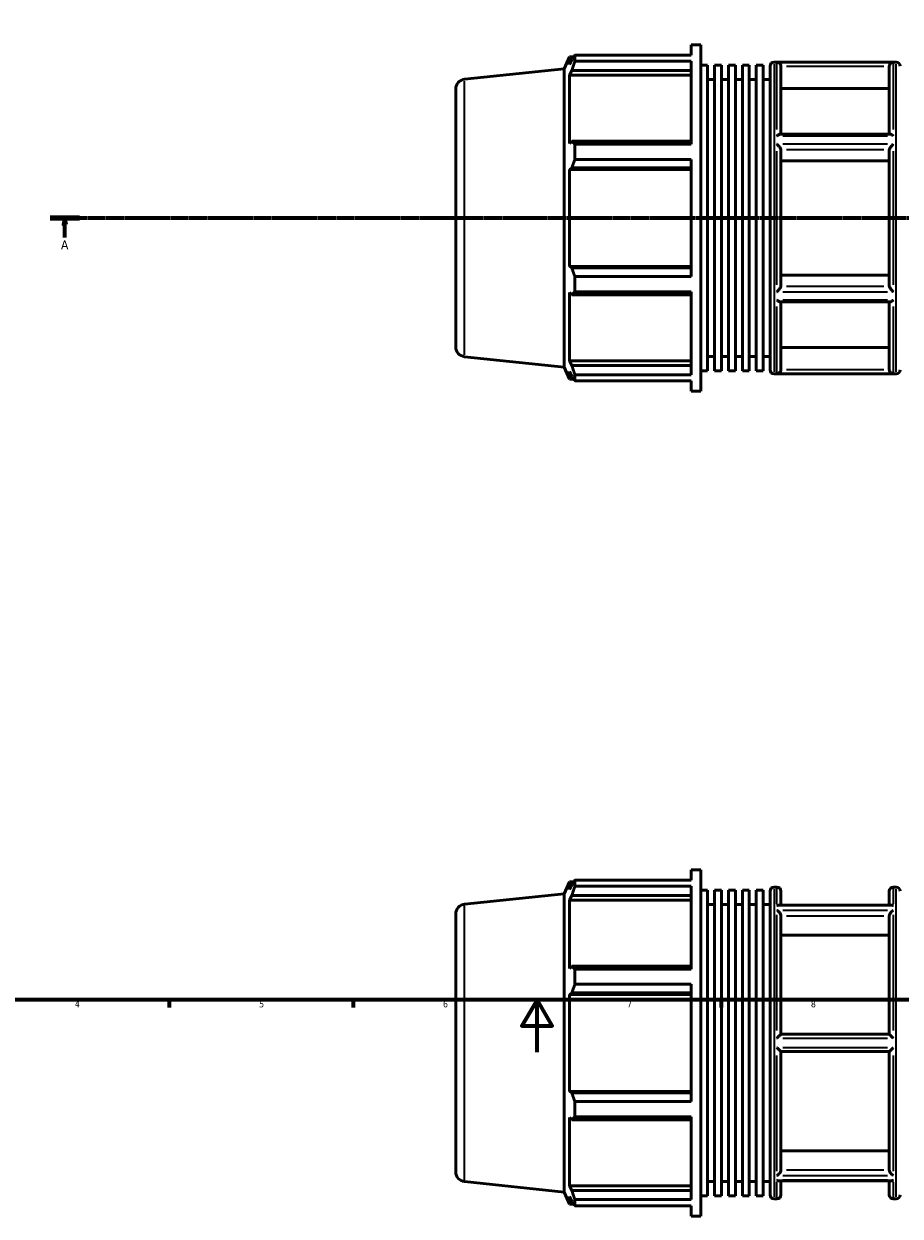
# Model space of a CAD drawing. Header units: millimetres. Extents: x -163 to 1385, y -62 to 968.
# Tile 3 of 8: x 225 to 559, y -62 to 392. Entities that reach past the tile are written whole.
import ezdxf

# ---------------------------------------------------------------- set-up
doc = ezdxf.new("R2010")
doc.units = ezdxf.units.MM
doc.linetypes.add('CHAIN', pattern=[0.7087, 0.4724, -0.0591, 0.1181, -0.0591])
for name, color, linetype, lineweight in [('Border (ISO)', 7, 'Continuous', 70), ('Section Line (ISO)', 7, 'CHAIN', 70), ('Visible (ISO)', 7, 'Continuous', 50), ('Visible Narrow (ISO)', 7, 'Continuous', 35)]:
    doc.layers.add(name, color=color, linetype=linetype, lineweight=lineweight)
doc.styles.add('Label Text (ISO)', font='tahoma.ttf')
doc.styles.add('Note Text (ISO)', font='tahoma.ttf')

# ---------------------------------------------------------------- blocks, each defined once
blk = doc.blocks.new('Borders Default Border')
at = {"layer": 'Border (ISO)'}
for p, q in [((280.33, 20), (280.33, 17.1)), ((350.42, 20), (350.42, 17.1)), ((490.58, 20), (490.58, 17.1))]:
    blk.add_line(p, q, dxfattribs=at)
at = {"layer": 'Border (ISO)', "flags": 128}
for points in [[(20, 20), (20, 574), (821, 574), (821, 20), (20, 20)], [(420.5, 0), (420.5, 20), (414.73, 10), (426.27, 10), (420.5, 20)]]:
    blk.add_lwpolyline(points, dxfattribs=at)
at = {"layer": 'Border (ISO)', "color": 232, "true_color": 0xca0064, "char_height": 2.5, "attachment_point": 7, "style": 'Note Text (ISO)'}
for s, insert in [('4', (244.42, 17.1)), ('5', (314.64, 17.05)), ('6', (384.66, 17.05)), ('7', (454.77, 17.1)), ('8', (524.81, 17.04))]:
    blk.add_mtext(s, dxfattribs=dict(at, insert=insert))
blk = doc.blocks.new('2dTransSection0')
at = {"layer": 'Section Line (ISO)', "linetype": 'CHAIN'}
blk.add_line((235.03, 317.93), (833.03, 317.93), dxfattribs=at)
at = {"layer": 'Section Line (ISO)', "linetype": 'Continuous', "lineweight": 140}
for p, q in [((235.03, 317.93), (246.2, 317.93)), ((821.86, 317.93), (833.03, 317.93))]:
    blk.add_line(p, q, dxfattribs=at)
at = {"layer": 'Section Line (ISO)', "linetype": 'Continuous'}
for p, q in [((240.61, 317.93), (240.11, 315.43)), ((240.11, 315.43), (241.11, 315.43)), ((240.61, 315.43), (240.61, 317.93)), ((241.11, 315.43), (240.61, 317.93)), ((240.61, 310.43), (240.61, 315.43)), ((827.45, 317.93), (826.95, 315.43)), ((826.95, 315.43), (827.95, 315.43)), ((827.45, 315.43), (827.45, 317.93)), ((827.95, 315.43), (827.45, 317.93)), ((827.45, 310.43), (827.45, 315.43))]:
    blk.add_line(p, q, dxfattribs=at)
at = {"layer": 'Section Line (ISO)', "linetype": 'Continuous', "flags": 128}
for points in [[(241.11, 315.43), (240.61, 317.93), (240.11, 315.43), (241.11, 315.43)], [(827.95, 315.43), (827.45, 317.93), (826.95, 315.43), (827.95, 315.43)]]:
    blk.add_lwpolyline(points, dxfattribs=at)
at = {"layer": 'Section Line (ISO)'}
for points in [[(241.11, 315.43), (240.61, 317.93), (240.11, 315.43), (241.11, 315.43)], [(827.95, 315.43), (827.45, 317.93), (826.95, 315.43), (827.95, 315.43)]]:
    blk.add_solid(points, dxfattribs=at)
at = {"layer": 'Section Line (ISO)', "char_height": 3.5, "attachment_point": 7, "style": 'Label Text (ISO)'}
for insert in [(239.13, 305.93), (825.96, 305.93)]:
    blk.add_mtext('A', dxfattribs=dict(at, insert=insert))

msp = doc.modelspace()

# ---------------------------------------------------------------- linework, layer by layer
at = {"layer": 'Visible (ISO)'}
for p, q in [((479.224, 380.029), (479.224, 383.927)), ((479.224, 383.927), (482.837, 383.927)), ((482.837, 251.927), (482.837, 383.927)), ((430.817, 374.767), (432.839, 379.307)), ((432.839, 379.307), (432.839, 376.467)), ((432.839, 379.307), (434.383, 379.307)), ((433.72, 378.355), (432.839, 376.467)), ((434.896, 380.029), (479.224, 380.029)), ((434.896, 377.642), (434.896, 380.029)), ((479.224, 377.642), (434.896, 377.642)), ((479.224, 346.037), (479.224, 377.642)), ((510.76, 377.327), (557.303, 377.327)), ((392.889, 370.78), (430.817, 374.767)), ((430.817, 261.088), (430.817, 374.767)), ((432.839, 372.372), (433.72, 374.128)), ((433.72, 374.128), (479.224, 374.128)), ((482.837, 376.139), (485.479, 376.139)), ((485.479, 259.715), (485.479, 376.139)), ((488.122, 259.715), (488.122, 376.139)), ((488.122, 376.139), (490.764, 376.139)), ((490.764, 259.715), (490.764, 376.139)), ((493.406, 259.715), (493.406, 376.139)), ((493.406, 376.139), (496.048, 376.139)), ((496.048, 259.715), (496.048, 376.139)), ((498.691, 259.715), (498.691, 376.139)), ((498.691, 376.139), (501.333, 376.139)), ((501.333, 259.715), (501.333, 376.139)), ((503.975, 259.715), (503.975, 376.139)), ((503.975, 376.139), (506.618, 376.139)), ((506.618, 259.715), (506.618, 376.139)), ((509.26, 260.027), (509.26, 375.827)), ((513.388, 375.733), (513.388, 349.922)), ((554.674, 349.922), (554.674, 375.733)), ((479.224, 372.372), (432.839, 372.372)), ((432.839, 372.372), (432.839, 346.27)), ((485.479, 370.727), (488.122, 370.727)), ((490.764, 370.727), (493.406, 370.727)), ((496.048, 370.727), (498.691, 370.727)), ((501.333, 370.727), (503.975, 370.727)), ((506.618, 370.727), (509.26, 370.727)), ((389.531, 367.051), (389.531, 268.804)), ((554.674, 367.317), (513.388, 367.317)), ((554.908, 349.922), (513.155, 349.922)), ((433.72, 347.184), (432.839, 346.27)), ((479.224, 347.184), (433.72, 347.184)), ((434.896, 346.037), (479.224, 346.037)), ((434.896, 340.275), (434.896, 346.037)), ((513.388, 343.972), (513.388, 291.882)), ((554.674, 291.882), (554.674, 343.972)), ((432.839, 336.385), (433.72, 336.98)), ((479.224, 336.385), (432.839, 336.385)), ((432.839, 336.385), (432.839, 299.47)), ((433.72, 336.98), (479.224, 336.98)), ((479.224, 340.275), (434.896, 340.275)), ((479.224, 295.579), (479.224, 340.275)), ((554.674, 339.764), (513.388, 339.764)), ((479.224, 299.47), (432.839, 299.47)), ((433.72, 298.875), (432.839, 299.47)), ((479.224, 298.875), (433.72, 298.875)), ((434.896, 295.579), (479.224, 295.579)), ((434.896, 289.818), (434.896, 295.579)), ((513.388, 296.09), (554.674, 296.09)), ((432.839, 289.585), (432.839, 263.483)), ((432.839, 289.585), (433.72, 288.671)), ((433.72, 288.671), (479.224, 288.671)), ((479.224, 289.818), (434.896, 289.818)), ((479.224, 258.213), (479.224, 289.818)), ((554.908, 285.933), (513.155, 285.933)), ((513.388, 285.933), (513.388, 260.121)), ((554.674, 260.121), (554.674, 285.933)), ((513.388, 268.537), (554.674, 268.537)), ((392.889, 265.074), (430.817, 261.088)), ((485.479, 265.127), (488.122, 265.127)), ((490.764, 265.127), (493.406, 265.127)), ((496.048, 265.127), (498.691, 265.127)), ((501.333, 265.127), (503.975, 265.127)), ((506.618, 265.127), (509.26, 265.127)), ((430.817, 261.088), (432.839, 256.547)), ((479.224, 263.483), (432.839, 263.483)), ((433.72, 261.726), (432.839, 263.483)), ((432.839, 259.388), (432.839, 256.547)), ((432.839, 259.388), (433.72, 257.5)), ((479.224, 261.726), (433.72, 261.726)), ((482.837, 259.715), (485.479, 259.715)), ((488.122, 259.715), (490.764, 259.715)), ((493.406, 259.715), (496.048, 259.715)), ((498.691, 259.715), (501.333, 259.715)), ((503.975, 259.715), (506.618, 259.715)), ((432.839, 256.547), (434.383, 256.547)), ((434.896, 258.213), (479.224, 258.213)), ((434.896, 255.826), (434.896, 258.213)), ((479.224, 255.826), (434.896, 255.826)), ((479.224, 251.927), (479.224, 255.826)), ((510.76, 258.527), (557.303, 258.527)), ((479.224, 251.927), (482.837, 251.927)), ((479.224, 65.63), (479.224, 69.529)), ((479.224, 69.529), (482.837, 69.529)), ((482.837, -62.471), (482.837, 69.529)), ((430.817, 60.368), (432.839, 64.909)), ((432.839, 64.909), (432.839, 62.068)), ((432.839, 64.909), (434.383, 64.909)), ((433.72, 63.956), (432.839, 62.068)), ((434.896, 65.63), (479.224, 65.63)), ((434.896, 63.243), (434.896, 65.63)), ((392.889, 56.382), (430.817, 60.368)), ((430.817, -53.311), (430.817, 60.368)), ((432.839, 57.974), (433.72, 59.73)), ((433.72, 59.73), (479.224, 59.73)), ((479.224, 63.243), (434.896, 63.243)), ((479.224, 31.639), (479.224, 63.243)), ((482.837, 61.741), (485.479, 61.741)), ((485.479, -54.683), (485.479, 61.741)), ((488.122, -54.683), (488.122, 61.741)), ((488.122, 61.741), (490.764, 61.741)), ((490.764, -54.683), (490.764, 61.741)), ((493.406, -54.683), (493.406, 61.741)), ((493.406, 61.741), (496.048, 61.741)), ((496.048, -54.683), (496.048, 61.741)), ((498.691, -54.683), (498.691, 61.741)), ((498.691, 61.741), (501.333, 61.741)), ((501.333, -54.683), (501.333, 61.741)), ((503.975, -54.683), (503.975, 61.741)), ((503.975, 61.741), (506.618, 61.741)), ((506.618, -54.683), (506.618, 61.741)), ((509.26, -54.371), (509.26, 61.429)), ((510.76, 62.929), (511.888, 62.929)), ((513.388, 61.429), (513.388, 56.047)), ((554.674, 56.047), (554.674, 61.429)), ((556.174, 62.929), (557.303, 62.929)), ((432.839, 57.974), (432.839, 31.871)), ((479.224, 57.974), (432.839, 57.974)), ((485.479, 56.329), (488.122, 56.329)), ((490.764, 56.329), (493.406, 56.329)), ((496.048, 56.329), (498.691, 56.329)), ((501.333, 56.329), (503.975, 56.329)), ((506.618, 56.329), (509.26, 56.329)), ((555.473, 56.047), (512.59, 56.047)), ((389.531, 52.652), (389.531, -45.595)), ((513.388, 51.94), (513.388, 6.829)), ((554.674, 6.829), (554.674, 51.94)), ((554.674, 44.652), (513.388, 44.652)), ((433.72, 32.785), (432.839, 31.871)), ((479.224, 32.785), (433.72, 32.785)), ((434.896, 31.639), (479.224, 31.639)), ((434.896, 25.877), (434.896, 31.639)), ((479.224, 25.877), (434.896, 25.877)), ((479.224, -18.819), (479.224, 25.877)), ((432.839, 21.986), (433.72, 22.582)), ((432.839, 21.986), (432.839, -14.929)), ((479.224, 21.986), (432.839, 21.986)), ((433.72, 22.582), (479.224, 22.582)), ((554.676, 6.829), (513.387, 6.829)), ((513.387, 0.229), (554.676, 0.229)), ((513.388, 0.229), (513.388, -44.883)), ((554.674, -44.883), (554.674, 0.229)), ((433.72, -15.524), (432.839, -14.929)), ((479.224, -14.929), (432.839, -14.929)), ((479.224, -15.524), (433.72, -15.524)), ((434.896, -18.819), (479.224, -18.819)), ((434.896, -24.581), (434.896, -18.819)), ((432.839, -24.813), (432.839, -50.916)), ((432.839, -24.813), (433.72, -25.728)), ((433.72, -25.728), (479.224, -25.728)), ((479.224, -24.581), (434.896, -24.581)), ((479.224, -56.186), (479.224, -24.581)), ((513.388, -37.594), (554.674, -37.594)), ((392.889, -49.324), (430.817, -53.311)), ((485.479, -49.271), (488.122, -49.271)), ((490.764, -49.271), (493.406, -49.271)), ((496.048, -49.271), (498.691, -49.271)), ((501.333, -49.271), (503.975, -49.271)), ((506.618, -49.271), (509.26, -49.271)), ((555.473, -48.99), (512.59, -48.99)), ((513.388, -48.99), (513.388, -54.371)), ((554.674, -54.371), (554.674, -48.99)), ((430.817, -53.311), (432.839, -57.851)), ((479.224, -50.916), (432.839, -50.916)), ((433.72, -52.672), (432.839, -50.916)), ((479.224, -52.672), (433.72, -52.672)), ((432.839, -55.01), (432.839, -57.851)), ((432.839, -55.01), (433.72, -56.899)), ((432.839, -57.851), (434.383, -57.851)), ((434.896, -56.186), (479.224, -56.186)), ((434.896, -58.572), (434.896, -56.186)), ((479.224, -58.572), (434.896, -58.572)), ((479.224, -62.471), (479.224, -58.572)), ((482.837, -54.683), (485.479, -54.683)), ((488.122, -54.683), (490.764, -54.683)), ((493.406, -54.683), (496.048, -54.683)), ((498.691, -54.683), (501.333, -54.683)), ((503.975, -54.683), (506.618, -54.683)), ((510.76, -55.871), (511.888, -55.871)), ((556.174, -55.871), (557.303, -55.871)), ((479.224, -62.471), (482.837, -62.471))]:
    msp.add_line(p, q, dxfattribs=at)
for centre, radius, start, end in [((510.76, 375.827), 1.5, 90, 180), ((557.303, 375.827), 1.5, 0, 90), ((393.281, 367.051), 3.75, 96, 180), ((393.281, 268.804), 3.75, 180, 264), ((510.76, 260.027), 1.5, 180, 270), ((557.303, 260.027), 1.5, 270, 0), ((510.76, 61.429), 1.5, 90, 180), ((511.888, 61.429), 1.5, 0, 90), ((556.174, 61.429), 1.5, 90, 180), ((557.303, 61.429), 1.5, 0, 90), ((393.281, 52.652), 3.75, 96, 180), ((393.281, -45.595), 3.75, 180, 264), ((510.76, -54.371), 1.5, 180, 270), ((511.888, -54.371), 1.5, 270, 0), ((556.174, -54.371), 1.5, 180, 270), ((557.303, -54.371), 1.5, 270, 0)]:
    msp.add_arc(centre, radius, start, end, dxfattribs=at)
for points, weights in [([(433.72, 378.355), (434.284, 379.175), (434.896, 380.029)], [1.00237310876, 1.00159474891, 1]), ([(434.896, 377.642), (434.284, 375.849), (433.72, 374.128)], [1, 1.00159474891, 1.00237310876]), ([(433.72, 347.184), (434.284, 346.622), (434.896, 346.037)], [1.00237310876, 1.00159474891, 1]), ([(434.896, 340.275), (434.284, 338.594), (433.72, 336.98)], [1, 1.00159474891, 1.00237310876]), ([(433.72, 298.875), (434.284, 297.261), (434.896, 295.579)], [1.00237310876, 1.00159474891, 1]), ([(434.896, 289.818), (434.284, 289.233), (433.72, 288.671)], [1, 1.00159474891, 1.00237310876]), ([(433.72, 261.726), (434.284, 260.005), (434.896, 258.213)], [1.00237310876, 1.00159474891, 1]), ([(434.896, 255.826), (434.284, 256.68), (433.72, 257.5)], [1, 1.00159474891, 1.00237310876]), ([(433.72, 63.956), (434.284, 64.776), (434.896, 65.63)], [1.00237310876, 1.00159474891, 1]), ([(434.896, 63.243), (434.284, 61.451), (433.72, 59.73)], [1, 1.00159474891, 1.00237310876]), ([(433.72, 32.785), (434.284, 32.224), (434.896, 31.639)], [1.00237310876, 1.00159474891, 1]), ([(434.896, 25.877), (434.284, 24.196), (433.72, 22.582)], [1, 1.00159474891, 1.00237310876]), ([(433.72, -15.524), (434.284, -17.138), (434.896, -18.819)], [1.00237310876, 1.00159474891, 1]), ([(434.896, -24.581), (434.284, -25.166), (433.72, -25.728)], [1, 1.00159474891, 1.00237310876]), ([(433.72, -52.672), (434.284, -54.393), (434.896, -56.186)], [1.00237310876, 1.00159474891, 1]), ([(434.896, -58.572), (434.284, -57.719), (433.72, -56.899)], [1, 1.00159474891, 1.00237310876])]:
    msp.add_rational_spline(points, weights, degree=2, dxfattribs=at)
for points, knots in [([(513.387, 375.799), (513.38, 375.949), (513.352, 376.094), (513.257, 376.372), (513.191, 376.5), (513.012, 376.762), (512.891, 376.886), (512.628, 377.087), (512.483, 377.163), (512.19, 377.266), (512.041, 377.293), (511.891, 377.299), (511.89, 377.299), (511.888, 377.299)], [-0.2818805, -0.2818805, -0.2818805, -0.2818805, -0.23660008, -0.23660008, -0.18967527, -0.18967527, -0.12794084, -0.12794084, -0.06332305, -0.06332305, 0, 0, 0.00065549, 0.00065549, 0.00065549, 0.00065549]), ([(556.174, 377.299), (556.173, 377.299), (556.171, 377.299), (556.021, 377.293), (555.872, 377.266), (555.58, 377.163), (555.435, 377.087), (555.171, 376.886), (555.051, 376.762), (554.872, 376.5), (554.806, 376.372), (554.711, 376.094), (554.682, 375.949), (554.676, 375.799)], [-0.28006335, -0.28006335, -0.28006335, -0.28006335, -0.2794136, -0.2794136, -0.21664473, -0.21664473, -0.15259244, -0.15259244, -0.09139828, -0.09139828, -0.04488414, -0.04488414, 0, 0, 0, 0]), ([(511.888, 349.212), (511.89, 349.214), (511.892, 349.215), (512.1, 349.394), (512.308, 349.55), (512.664, 349.769), (512.819, 349.845), (513.027, 349.91), (513.095, 349.922), (513.155, 349.922)], [-0.31548739, -0.31548739, -0.31548739, -0.31548739, -0.31478354, -0.31478354, -0.22757153, -0.22757153, -0.15644239, -0.15644239, -0.11849725, -0.11849725, -0.11849725, -0.11849725]), ([(554.908, 349.922), (554.967, 349.922), (555.035, 349.91), (555.244, 349.845), (555.398, 349.769), (555.754, 349.55), (555.963, 349.394), (556.171, 349.215), (556.172, 349.214), (556.174, 349.212)], [-0.19826474, -0.19826474, -0.19826474, -0.19826474, -0.15993713, -0.15993713, -0.08809106, -0.08809106, 0, 0, 0.00071094, 0.00071094, 0.00071094, 0.00071094]), ([(513.387, 344.005), (513.381, 344.075), (513.355, 344.16), (513.267, 344.364), (513.201, 344.483), (513.019, 344.769), (512.895, 344.936), (512.629, 345.264), (512.486, 345.425), (512.193, 345.731), (512.042, 345.876), (511.891, 346.011), (511.89, 346.013), (511.888, 346.014)], [-0.28197343, -0.28197343, -0.28197343, -0.28197343, -0.23976808, -0.23976808, -0.19155263, -0.19155263, -0.12810013, -0.12810013, -0.06404677, -0.06404677, 0, 0, 0.00055296, 0.00055296, 0.00055296, 0.00055296]), ([(556.174, 346.014), (556.173, 346.013), (556.171, 346.011), (556.02, 345.876), (555.869, 345.731), (555.577, 345.425), (555.433, 345.264), (555.168, 344.936), (555.044, 344.769), (554.862, 344.483), (554.795, 344.364), (554.707, 344.16), (554.682, 344.075), (554.676, 344.005)], [-0.28000057, -0.28000057, -0.28000057, -0.28000057, -0.27945255, -0.27945255, -0.21597837, -0.21597837, -0.15249766, -0.15249766, -0.08961243, -0.08961243, -0.04182803, -0.04182803, 0, 0, 0, 0]), ([(511.888, 289.841), (511.89, 289.842), (511.891, 289.843), (512.042, 289.978), (512.193, 290.124), (512.486, 290.43), (512.629, 290.591), (512.895, 290.918), (513.019, 291.086), (513.201, 291.371), (513.267, 291.491), (513.355, 291.695), (513.381, 291.78), (513.387, 291.849)], [-0.28000057, -0.28000057, -0.28000057, -0.28000057, -0.27945255, -0.27945255, -0.21597837, -0.21597837, -0.15249766, -0.15249766, -0.08961243, -0.08961243, -0.04182803, -0.04182803, 0, 0, 0, 0]), ([(554.676, 291.849), (554.682, 291.78), (554.707, 291.695), (554.795, 291.491), (554.862, 291.371), (555.044, 291.086), (555.168, 290.918), (555.433, 290.591), (555.577, 290.43), (555.869, 290.124), (556.02, 289.978), (556.171, 289.843), (556.173, 289.842), (556.174, 289.841)], [-0.28197343, -0.28197343, -0.28197343, -0.28197343, -0.23976808, -0.23976808, -0.19155263, -0.19155263, -0.12810013, -0.12810013, -0.06404677, -0.06404677, 0, 0, 0.00055296, 0.00055296, 0.00055296, 0.00055296]), ([(513.155, 285.933), (513.095, 285.933), (513.027, 285.945), (512.819, 286.009), (512.664, 286.086), (512.308, 286.305), (512.1, 286.461), (511.892, 286.64), (511.89, 286.641), (511.888, 286.642)], [-0.19826474, -0.19826474, -0.19826474, -0.19826474, -0.15993713, -0.15993713, -0.08809106, -0.08809106, 0, 0, 0.00071094, 0.00071094, 0.00071094, 0.00071094]), ([(556.174, 286.642), (556.172, 286.641), (556.171, 286.64), (555.963, 286.461), (555.754, 286.305), (555.398, 286.086), (555.244, 286.009), (555.035, 285.945), (554.967, 285.933), (554.908, 285.933)], [-0.31548739, -0.31548739, -0.31548739, -0.31548739, -0.31478354, -0.31478354, -0.22757153, -0.22757153, -0.15644239, -0.15644239, -0.11849725, -0.11849725, -0.11849725, -0.11849725]), ([(511.888, 258.556), (511.89, 258.556), (511.891, 258.556), (512.041, 258.561), (512.19, 258.589), (512.483, 258.692), (512.628, 258.768), (512.891, 258.969), (513.012, 259.092), (513.191, 259.355), (513.257, 259.483), (513.352, 259.761), (513.38, 259.906), (513.387, 260.055)], [-0.28006335, -0.28006335, -0.28006335, -0.28006335, -0.2794136, -0.2794136, -0.21664473, -0.21664473, -0.15259244, -0.15259244, -0.09139828, -0.09139828, -0.04488414, -0.04488414, 0, 0, 0, 0]), ([(554.676, 260.055), (554.682, 259.906), (554.711, 259.761), (554.806, 259.483), (554.872, 259.355), (555.051, 259.092), (555.171, 258.969), (555.435, 258.768), (555.58, 258.692), (555.872, 258.589), (556.021, 258.561), (556.171, 258.556), (556.173, 258.556), (556.174, 258.556)], [-0.2818805, -0.2818805, -0.2818805, -0.2818805, -0.23660008, -0.23660008, -0.18967527, -0.18967527, -0.12794084, -0.12794084, -0.06332305, -0.06332305, 0, 0, 0.00065549, 0.00065549, 0.00065549, 0.00065549]), ([(511.888, 55.869), (511.89, 55.87), (511.891, 55.87), (512.042, 55.942), (512.193, 55.994), (512.424, 56.039), (512.508, 56.047), (512.59, 56.047)], [-0.28000057, -0.28000057, -0.28000057, -0.28000057, -0.27945255, -0.27945255, -0.21597837, -0.21597837, -0.17917257, -0.17917257, -0.17917257, -0.17917257]), ([(555.473, 56.047), (555.554, 56.047), (555.638, 56.039), (555.869, 55.994), (556.02, 55.942), (556.171, 55.87), (556.173, 55.87), (556.174, 55.869)], [-0.10118458, -0.10118458, -0.10118458, -0.10118458, -0.06404677, -0.06404677, 0, 0, 0.00055296, 0.00055296, 0.00055296, 0.00055296]), ([(513.387, 51.997), (513.384, 52.059), (513.376, 52.124), (513.334, 52.334), (513.282, 52.482), (513.143, 52.782), (513.053, 52.931), (512.819, 53.26), (512.664, 53.432), (512.308, 53.76), (512.1, 53.909), (511.892, 54.021), (511.89, 54.022), (511.888, 54.023)], [-0.28192842, -0.28192842, -0.28192842, -0.28192842, -0.26011722, -0.26011722, -0.2119108, -0.2119108, -0.15993713, -0.15993713, -0.08809106, -0.08809106, 0, 0, 0.00071094, 0.00071094, 0.00071094, 0.00071094]), ([(556.174, 54.023), (556.172, 54.022), (556.171, 54.021), (555.963, 53.909), (555.754, 53.76), (555.398, 53.432), (555.244, 53.26), (555.009, 52.931), (554.92, 52.782), (554.78, 52.482), (554.729, 52.334), (554.687, 52.124), (554.679, 52.059), (554.676, 51.997)], [-0.31548739, -0.31548739, -0.31548739, -0.31548739, -0.31478354, -0.31478354, -0.22757153, -0.22757153, -0.15644239, -0.15644239, -0.10498736, -0.10498736, -0.05726198, -0.05726198, -0.03566843, -0.03566843, -0.03566843, -0.03566843]), ([(511.888, 5.375), (511.89, 5.377), (511.891, 5.379), (512.041, 5.53), (512.19, 5.68), (512.483, 5.973), (512.628, 6.117), (512.891, 6.375), (513.012, 6.493), (513.191, 6.662), (513.257, 6.723), (513.352, 6.806), (513.38, 6.829), (513.387, 6.829)], [-0.28006335, -0.28006335, -0.28006335, -0.28006335, -0.2794136, -0.2794136, -0.21664473, -0.21664473, -0.15259244, -0.15259244, -0.09139828, -0.09139828, -0.04488414, -0.04488414, 0, 0, 0, 0]), ([(554.676, 6.829), (554.682, 6.829), (554.711, 6.806), (554.806, 6.723), (554.872, 6.662), (555.051, 6.493), (555.171, 6.375), (555.435, 6.117), (555.58, 5.973), (555.872, 5.68), (556.021, 5.53), (556.171, 5.379), (556.173, 5.377), (556.174, 5.375)], [-0.2818805, -0.2818805, -0.2818805, -0.2818805, -0.23660008, -0.23660008, -0.18967527, -0.18967527, -0.12794084, -0.12794084, -0.06332305, -0.06332305, 0, 0, 0.00065549, 0.00065549, 0.00065549, 0.00065549]), ([(513.387, 0.229), (513.38, 0.229), (513.352, 0.251), (513.257, 0.334), (513.191, 0.395), (513.012, 0.565), (512.891, 0.682), (512.628, 0.941), (512.483, 1.085), (512.19, 1.377), (512.041, 1.527), (511.891, 1.679), (511.89, 1.681), (511.888, 1.682)], [-0.2818805, -0.2818805, -0.2818805, -0.2818805, -0.23660008, -0.23660008, -0.18967527, -0.18967527, -0.12794084, -0.12794084, -0.06332305, -0.06332305, 0, 0, 0.00065549, 0.00065549, 0.00065549, 0.00065549]), ([(556.174, 1.682), (556.173, 1.681), (556.171, 1.679), (556.021, 1.527), (555.872, 1.377), (555.58, 1.085), (555.435, 0.941), (555.171, 0.682), (555.051, 0.565), (554.872, 0.395), (554.806, 0.334), (554.711, 0.251), (554.682, 0.229), (554.676, 0.229)], [-0.28006335, -0.28006335, -0.28006335, -0.28006335, -0.2794136, -0.2794136, -0.21664473, -0.21664473, -0.15259244, -0.15259244, -0.09139828, -0.09139828, -0.04488414, -0.04488414, 0, 0, 0, 0]), ([(511.888, -46.965), (511.89, -46.964), (511.892, -46.963), (512.1, -46.852), (512.308, -46.703), (512.664, -46.374), (512.819, -46.202), (513.053, -45.873), (513.143, -45.724), (513.282, -45.425), (513.334, -45.277), (513.376, -45.066), (513.384, -45.002), (513.387, -44.94)], [-0.31548739, -0.31548739, -0.31548739, -0.31548739, -0.31478354, -0.31478354, -0.22757153, -0.22757153, -0.15644239, -0.15644239, -0.10498736, -0.10498736, -0.05726198, -0.05726198, -0.03566843, -0.03566843, -0.03566843, -0.03566843]), ([(554.676, -44.94), (554.679, -45.002), (554.687, -45.066), (554.729, -45.277), (554.78, -45.425), (554.92, -45.724), (555.009, -45.873), (555.244, -46.202), (555.398, -46.374), (555.754, -46.703), (555.963, -46.852), (556.171, -46.963), (556.172, -46.964), (556.174, -46.965)], [-0.28192842, -0.28192842, -0.28192842, -0.28192842, -0.26011722, -0.26011722, -0.2119108, -0.2119108, -0.15993713, -0.15993713, -0.08809106, -0.08809106, 0, 0, 0.00071094, 0.00071094, 0.00071094, 0.00071094]), ([(512.59, -48.99), (512.508, -48.99), (512.424, -48.981), (512.193, -48.936), (512.042, -48.885), (511.891, -48.813), (511.89, -48.812), (511.888, -48.812)], [-0.10118458, -0.10118458, -0.10118458, -0.10118458, -0.06404677, -0.06404677, 0, 0, 0.00055296, 0.00055296, 0.00055296, 0.00055296]), ([(556.174, -48.812), (556.173, -48.812), (556.171, -48.813), (556.02, -48.885), (555.869, -48.936), (555.638, -48.981), (555.554, -48.99), (555.473, -48.99)], [-0.28000057, -0.28000057, -0.28000057, -0.28000057, -0.27945255, -0.27945255, -0.21597837, -0.21597837, -0.17917257, -0.17917257, -0.17917257, -0.17917257])]:
    msp.add_open_spline(points, degree=3, knots=knots, dxfattribs=at)
for points in [[(513.388, 375.733), (513.388, 375.755), (513.388, 375.777), (513.387, 375.799)], [(554.676, 375.799), (554.675, 375.777), (554.674, 375.755), (554.674, 375.733)], [(513.388, 343.972), (513.388, 343.983), (513.388, 343.994), (513.387, 344.005)], [(554.676, 344.005), (554.675, 343.994), (554.674, 343.983), (554.674, 343.972)], [(513.387, 291.849), (513.388, 291.86), (513.388, 291.871), (513.388, 291.882)], [(554.674, 291.882), (554.674, 291.871), (554.675, 291.86), (554.676, 291.849)], [(513.387, 260.055), (513.388, 260.078), (513.388, 260.1), (513.388, 260.121)], [(554.674, 260.121), (554.674, 260.1), (554.675, 260.078), (554.676, 260.055)], [(513.388, 51.94), (513.388, 51.959), (513.388, 51.978), (513.387, 51.997)], [(554.676, 51.997), (554.675, 51.978), (554.674, 51.959), (554.674, 51.94)], [(513.387, -44.94), (513.388, -44.92), (513.388, -44.901), (513.388, -44.883)], [(554.674, -44.883), (554.674, -44.901), (554.675, -44.92), (554.676, -44.94)]]:
    msp.add_open_spline(points, degree=3, dxfattribs=at)
at = {"layer": 'Visible Narrow (ISO)'}
for p, q in [((553.96, 377.299), (514.103, 377.299)), ((510.76, 376.596), (510.76, 259.259)), ((511.888, 351.66), (511.888, 377.136)), ((515.451, 375.799), (552.611, 375.799)), ((556.174, 377.136), (556.174, 351.66)), ((557.303, 259.259), (557.303, 376.596)), ((392.889, 265.725), (392.889, 370.13)), ((514.103, 349.212), (553.96, 349.212)), ((553.96, 346.014), (514.103, 346.014)), ((511.888, 292.452), (511.888, 343.403)), ((515.451, 344.005), (552.611, 344.005)), ((556.174, 343.403), (556.174, 292.452)), ((552.611, 291.849), (515.451, 291.849)), ((514.103, 289.841), (553.96, 289.841)), ((553.96, 286.642), (514.103, 286.642)), ((511.888, 258.719), (511.888, 284.195)), ((556.174, 284.195), (556.174, 258.719)), ((552.611, 260.055), (515.451, 260.055)), ((514.103, 258.556), (553.96, 258.556)), ((510.76, 62.197), (510.76, -55.14)), ((511.888, 56.545), (511.888, 62.911)), ((556.174, 62.911), (556.174, 56.545)), ((557.303, -55.14), (557.303, 62.197)), ((392.889, -48.673), (392.889, 55.731)), ((514.103, 55.869), (553.96, 55.869)), ((511.888, 8.296), (511.888, 52.421)), ((553.96, 54.023), (514.103, 54.023)), ((515.451, 51.997), (552.611, 51.997)), ((556.174, 52.421), (556.174, 8.296)), ((514.103, 5.375), (553.96, 5.375)), ((553.96, 1.682), (514.103, 1.682)), ((511.888, -45.364), (511.888, -1.238)), ((556.174, -1.238), (556.174, -45.364)), ((552.611, -44.94), (515.451, -44.94)), ((511.888, -55.853), (511.888, -49.487)), ((514.103, -46.965), (553.96, -46.965)), ((553.96, -48.812), (514.103, -48.812)), ((556.174, -49.487), (556.174, -55.853))]:
    msp.add_line(p, q, dxfattribs=at)

# ---------------------------------------------------------------- block references
msp.add_blockref('Borders Default Border', (0, 0))
at = {"layer": 'Section Line (ISO)'}
msp.add_blockref('2dTransSection0', (0, 0), dxfattribs=at)

doc.saveas('drawing.dxf')
